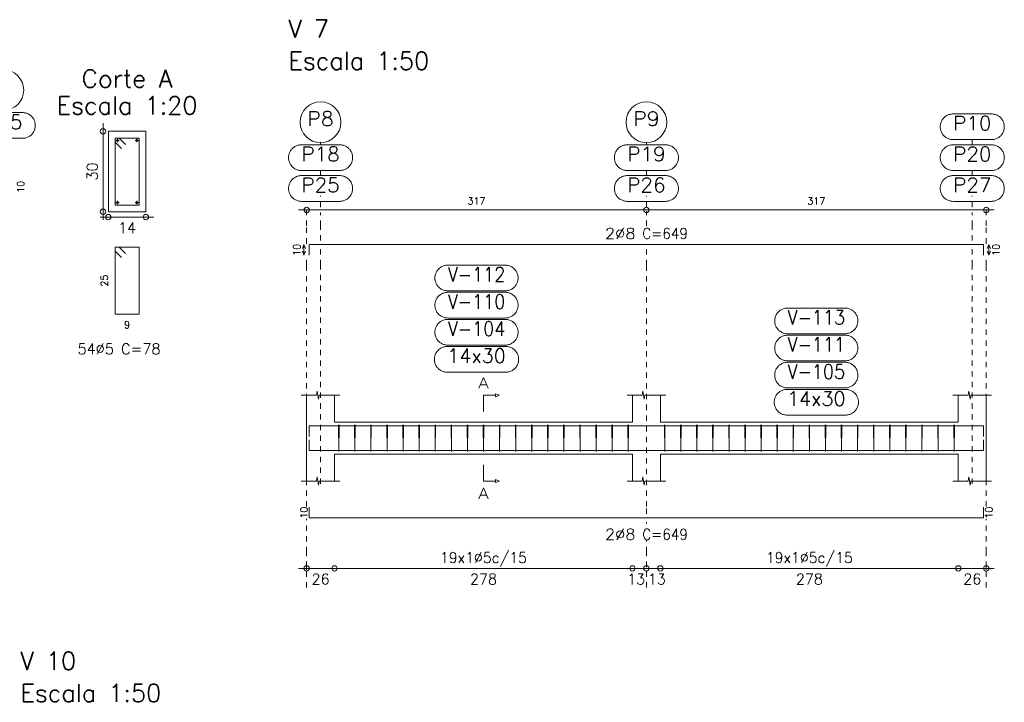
# Model space of a CAD drawing. Header units: millimetres. Extents: x -80 to 444, y 0 to 170.
# Tile 40 of 133: x 111 to 130, y 17 to 30. Entities that reach past the tile are written whole.
import ezdxf
from ezdxf.enums import TextEntityAlignment as Align

# ---------------------------------------------------------------- set-up
doc = ezdxf.new("R2010")
doc.units = ezdxf.units.MM
doc.linetypes.add('CYPE_PUNTO', pattern=[0.075, 0, -0.075])
for name, color, linetype, lineweight in [('ARM_COMPRIMENTOS', 3, 'Continuous', 0), ('ARM_DENTRO_VIGA', 4, 'Continuous', 15), ('ARM_ESTRIBOS', 3, 'Continuous', 0), ('ARM_TEXTOS', 3, 'Continuous', 0), ('COT_COTAS', 3, 'Continuous', 0), ('COT_EST', 3, 'Continuous', 0), ('COT_LIN_APOIOS', 2, 'CYPE_PUNTO', 0), ('COT_LIN_AUX_COTA', 2, 'CYPE_PUNTO', 0), ('MARCAS_PLANTA', 3, 'Continuous', 0), ('REF_NOME', 3, 'Continuous', 0), ('REF_REFERENCIA', 3, 'Continuous', 0), ('SEC_CONTORNOS', 2, 'Continuous', 9), ('SEC_DIM_VIGA', 3, 'Continuous', 0), ('TEXTO_REF_NOME', 3, 'Continuous', 0), ('TEXTO_REF_REFERENCIA', 3, 'Continuous', 0), ('TXT_COMP', 3, 'Continuous', 0), ('TXT_EST', 3, 'Continuous', 0)]:
    doc.layers.add(name, color=color, linetype=linetype, lineweight=lineweight)
doc.styles.add('CYPETXT', font='romans', dxfattribs={"height": 0.2})

msp = doc.modelspace()

# ---------------------------------------------------------------- linework, layer by layer
at = {"layer": 'ARM_COMPRIMENTOS'}
for p, q in [((116.788, 25.3383), (116.758, 25.2633)), ((116.788, 25.1383), (116.758, 25.2133)), ((116.788, 25.3383), (116.818, 25.2633)), ((116.788, 25.1383), (116.788, 25.3383)), ((116.788, 25.1383), (116.818, 25.2133)), ((129.568, 25.3383), (129.538, 25.2633)), ((129.568, 25.1383), (129.538, 25.2133)), ((129.568, 25.3383), (129.598, 25.2633)), ((129.568, 25.3383), (129.568, 25.1383)), ((129.568, 25.1383), (129.598, 25.2133))]:
    msp.add_line(p, q, dxfattribs=at)
at = {"layer": 'ARM_DENTRO_VIGA'}
for p, q in [((113.2785, 27.28), (113.3385, 27.28)), ((113.3085, 27.31), (113.3085, 27.25)), ((113.6385, 27.28), (113.6985, 27.28)), ((113.6685, 27.31), (113.6685, 27.25)), ((113.2785, 26.12), (113.3385, 26.12)), ((113.3085, 26.15), (113.3085, 26.09)), ((113.6385, 26.12), (113.6985, 26.12)), ((113.6685, 26.15), (113.6685, 26.09))]:
    msp.add_line(p, q, dxfattribs=at)
for points in [[(116.888, 25.1383), (116.888, 25.3383), (129.468, 25.3383), (129.468, 25.1383)], [(116.888, 21.756), (116.888, 21.956), (129.468, 21.956), (129.468, 21.756)], [(116.888, 21.692), (116.888, 21.492), (129.468, 21.492), (129.468, 21.692)], [(116.888, 20.434), (116.888, 20.234), (129.468, 20.234), (129.468, 20.434)]]:
    msp.add_lwpolyline(points, dxfattribs=at)
for centre in [(113.3085, 27.28), (113.6685, 27.28), (113.3085, 26.12), (113.6685, 26.12)]:
    msp.add_circle(centre, 0.02, dxfattribs=at)
at = {"layer": 'ARM_ESTRIBOS'}
for points in [[(113.461, 27.2025), (113.3385, 27.325), (113.2635, 27.325), (113.2635, 26.075), (113.7135, 26.075), (113.7135, 27.325), (113.2635, 27.325), (113.2635, 27.25), (113.386, 27.1275)], [(113.461, 25.1675), (113.3385, 25.29), (113.2635, 25.29), (113.2635, 24.04), (113.7135, 24.04), (113.7135, 25.29), (113.2635, 25.29), (113.2635, 25.215), (113.386, 25.0925)], [(117.444, 21.925), (117.444, 21.974), (117.439, 21.474), (117.434, 21.974), (117.434, 21.944), (117.434, 21.895)], [(117.744, 21.925), (117.744, 21.974), (117.739, 21.474), (117.734, 21.974), (117.734, 21.944), (117.734, 21.895)], [(118.044, 21.925), (118.044, 21.974), (118.039, 21.474), (118.034, 21.974), (118.034, 21.944), (118.034, 21.895)], [(118.344, 21.925), (118.344, 21.974), (118.339, 21.474), (118.334, 21.974), (118.334, 21.944), (118.334, 21.895)], [(118.644, 21.925), (118.644, 21.974), (118.639, 21.474), (118.634, 21.974), (118.634, 21.944), (118.634, 21.895)], [(118.944, 21.925), (118.944, 21.974), (118.939, 21.474), (118.934, 21.974), (118.934, 21.944), (118.934, 21.895)], [(119.244, 21.925), (119.244, 21.974), (119.239, 21.474), (119.234, 21.974), (119.234, 21.944), (119.234, 21.895)], [(119.544, 21.925), (119.544, 21.974), (119.539, 21.474), (119.534, 21.974), (119.534, 21.944), (119.534, 21.895)], [(119.844, 21.925), (119.844, 21.974), (119.839, 21.474), (119.834, 21.974), (119.834, 21.944), (119.834, 21.895)], [(120.144, 21.925), (120.144, 21.974), (120.139, 21.474), (120.134, 21.974), (120.134, 21.944), (120.134, 21.895)], [(120.444, 21.925), (120.444, 21.974), (120.439, 21.474), (120.434, 21.974), (120.434, 21.944), (120.434, 21.895)], [(120.744, 21.925), (120.744, 21.974), (120.739, 21.474), (120.734, 21.974), (120.734, 21.944), (120.734, 21.895)], [(121.044, 21.925), (121.044, 21.974), (121.039, 21.474), (121.034, 21.974), (121.034, 21.944), (121.034, 21.895)], [(121.344, 21.925), (121.344, 21.974), (121.339, 21.474), (121.334, 21.974), (121.334, 21.944), (121.334, 21.895)], [(121.644, 21.925), (121.644, 21.974), (121.639, 21.474), (121.634, 21.974), (121.634, 21.944), (121.634, 21.895)], [(121.944, 21.925), (121.944, 21.974), (121.939, 21.474), (121.934, 21.974), (121.934, 21.944), (121.934, 21.895)], [(122.244, 21.925), (122.244, 21.974), (122.239, 21.474), (122.234, 21.974), (122.234, 21.944), (122.234, 21.895)], [(122.544, 21.925), (122.544, 21.974), (122.539, 21.474), (122.534, 21.974), (122.534, 21.944), (122.534, 21.895)], [(122.844, 21.925), (122.844, 21.974), (122.839, 21.474), (122.834, 21.974), (122.834, 21.944), (122.834, 21.895)], [(123.524, 21.925), (123.524, 21.974), (123.519, 21.474), (123.514, 21.974), (123.514, 21.944), (123.514, 21.895)], [(123.824, 21.925), (123.824, 21.974), (123.819, 21.474), (123.814, 21.974), (123.814, 21.944), (123.814, 21.895)], [(124.124, 21.925), (124.124, 21.974), (124.119, 21.474), (124.114, 21.974), (124.114, 21.944), (124.114, 21.895)], [(124.424, 21.925), (124.424, 21.974), (124.419, 21.474), (124.414, 21.974), (124.414, 21.944), (124.414, 21.895)], [(124.724, 21.925), (124.724, 21.974), (124.719, 21.474), (124.714, 21.974), (124.714, 21.944), (124.714, 21.895)], [(125.024, 21.925), (125.024, 21.974), (125.019, 21.474), (125.014, 21.974), (125.014, 21.944), (125.014, 21.895)], [(125.324, 21.925), (125.324, 21.974), (125.319, 21.474), (125.314, 21.974), (125.314, 21.944), (125.314, 21.895)], [(125.624, 21.925), (125.624, 21.974), (125.619, 21.474), (125.614, 21.974), (125.614, 21.944), (125.614, 21.895)], [(125.924, 21.925), (125.924, 21.974), (125.919, 21.474), (125.914, 21.974), (125.914, 21.944), (125.914, 21.895)], [(126.224, 21.925), (126.224, 21.974), (126.219, 21.474), (126.214, 21.974), (126.214, 21.944), (126.214, 21.895)], [(126.524, 21.925), (126.524, 21.974), (126.519, 21.474), (126.514, 21.974), (126.514, 21.944), (126.514, 21.895)], [(126.824, 21.925), (126.824, 21.974), (126.819, 21.474), (126.814, 21.974), (126.814, 21.944), (126.814, 21.895)], [(127.124, 21.925), (127.124, 21.974), (127.119, 21.474), (127.114, 21.974), (127.114, 21.944), (127.114, 21.895)], [(127.424, 21.925), (127.424, 21.974), (127.419, 21.474), (127.414, 21.974), (127.414, 21.944), (127.414, 21.895)], [(127.724, 21.925), (127.724, 21.974), (127.719, 21.474), (127.714, 21.974), (127.714, 21.944), (127.714, 21.895)], [(128.024, 21.925), (128.024, 21.974), (128.019, 21.474), (128.014, 21.974), (128.014, 21.944), (128.014, 21.895)], [(128.324, 21.925), (128.324, 21.974), (128.319, 21.474), (128.314, 21.974), (128.314, 21.944), (128.314, 21.895)], [(128.624, 21.925), (128.624, 21.974), (128.619, 21.474), (128.614, 21.974), (128.614, 21.944), (128.614, 21.895)], [(128.924, 21.925), (128.924, 21.974), (128.919, 21.474), (128.914, 21.974), (128.914, 21.944), (128.914, 21.895)]]:
    msp.add_lwpolyline(points, dxfattribs=at)
at = {"layer": 'COT_COTAS'}
msp.add_lwpolyline([(116.688, 25.9833), (123.178, 25.9833), (129.668, 25.9833)], dxfattribs=at)
for centre in [(116.838, 25.9833), (123.178, 25.9833), (129.518, 25.9833)]:
    msp.add_circle(centre, 0.05, dxfattribs=at)
at = {"layer": 'COT_EST'}
msp.add_lwpolyline([(116.688, 19.294), (117.358, 19.294), (122.918, 19.294), (123.178, 19.294), (123.438, 19.294), (128.998, 19.294), (129.668, 19.294)], dxfattribs=at)
for centre in [(116.838, 19.294), (117.358, 19.294), (122.918, 19.294), (123.178, 19.294), (123.438, 19.294), (128.998, 19.294), (129.518, 19.294)]:
    msp.add_circle(centre, 0.05, dxfattribs=at)
at = {"layer": 'COT_LIN_APOIOS'}
for p, q in [((123.178, 25.6833), (123.178, 25.9583)), ((123.178, 20.129), (123.178, 20.159)), ((123.178, 18.934), (123.178, 19.269))]:
    msp.add_line(p, q, dxfattribs=at)
for points in [[(116.838, 25.3533), (116.838, 25.6833), (116.838, 25.9583), (116.838, 25.9833)], [(129.518, 25.3533), (129.518, 25.6833), (129.518, 25.9583), (129.518, 25.9833)], [(123.178, 20.309), (123.178, 20.449), (123.178, 24.952), (123.178, 25.2633)], [(116.838, 20.449), (116.838, 24.952), (116.838, 25.1233)], [(129.518, 20.449), (129.518, 24.952), (129.518, 25.1233)], [(116.838, 18.934), (116.838, 19.269), (116.838, 19.319), (116.838, 19.594), (116.838, 20.219)], [(129.518, 18.934), (129.518, 19.269), (129.518, 19.319), (129.518, 19.594), (129.518, 20.219)], [(123.178, 19.319), (123.178, 19.594), (123.178, 19.829)]]:
    msp.add_lwpolyline(points, dxfattribs=at)
at = {"layer": 'COT_LIN_AUX_COTA'}
for p, q in [((117.098, 27.1993), (117.098, 27.2391)), ((123.178, 27.1993), (123.178, 27.2391)), ((129.258, 27.1993), (129.258, 27.2953)), ((117.098, 26.6233), (117.098, 26.7193)), ((123.178, 26.6233), (123.178, 26.7193)), ((129.258, 26.6233), (129.258, 26.7193)), ((117.098, 26.0333), (117.098, 26.2433)), ((123.178, 26.0333), (123.178, 26.2433)), ((129.258, 26.0333), (129.258, 26.2433))]:
    msp.add_line(p, q, dxfattribs=at)
for points in [[(117.098, 25.4133), (117.098, 25.6833), (117.098, 25.9333)], [(129.258, 25.4133), (129.258, 25.6833), (129.258, 25.9333)], [(117.098, 20.874), (117.098, 24.952), (117.098, 25.2633)], [(129.258, 20.874), (129.258, 24.952), (129.258, 25.2633)]]:
    msp.add_lwpolyline(points, dxfattribs=at)
at = {"layer": 'MARCAS_PLANTA'}
for points in [[(120.138, 22.224), (120.138, 22.524), (120.363, 22.524), (120.363, 22.554), (120.438, 22.524), (120.363, 22.494), (120.363, 22.524)], [(120.138, 21.224), (120.138, 20.924), (120.363, 20.924), (120.363, 20.954), (120.438, 20.924), (120.363, 20.894), (120.363, 20.924)]]:
    msp.add_lwpolyline(points, dxfattribs=at)
at = {"layer": 'REF_NOME'}
for points in [[(120.544, 24.952), (120.56, 24.9515), (120.576, 24.9499), (120.5918, 24.9472), (120.6074, 24.9435), (120.6227, 24.9387), (120.6377, 24.933), (120.6522, 24.9262), (120.6663, 24.9185), (120.6798, 24.9099), (120.6927, 24.9004), (120.705, 24.89), (120.7165, 24.8789), (120.7273, 24.867), (120.7372, 24.8544), (120.7463, 24.8412), (120.7545, 24.8274), (120.7617, 24.8131), (120.768, 24.7983), (120.7732, 24.7831), (120.7775, 24.7677), (120.7807, 24.7519), (120.7828, 24.7361), (120.7839, 24.72), (120.7839, 24.704), (120.7828, 24.688), (120.7807, 24.6721), (120.7775, 24.6564), (120.7732, 24.6409), (120.768, 24.6258), (120.7617, 24.611), (120.7545, 24.5967), (120.7463, 24.5829), (120.7372, 24.5697), (120.7273, 24.5571), (120.7165, 24.5452), (120.705, 24.534), (120.6927, 24.5237), (120.6798, 24.5142), (120.6663, 24.5055), (120.6522, 24.4978), (120.6377, 24.4911), (120.6227, 24.4853), (120.6074, 24.4806), (120.5918, 24.4768), (120.576, 24.4742), (120.56, 24.4726), (120.544, 24.472), (119.472, 24.472), (119.456, 24.4726), (119.44, 24.4742), (119.4242, 24.4768), (119.4086, 24.4806), (119.3933, 24.4853), (119.3783, 24.4911), (119.3638, 24.4978), (119.3497, 24.5055), (119.3362, 24.5142), (119.3233, 24.5237), (119.311, 24.534), (119.2995, 24.5452), (119.2887, 24.5571), (119.2788, 24.5697), (119.2697, 24.5829), (119.2615, 24.5967), (119.2543, 24.611), (119.248, 24.6258), (119.2428, 24.6409), (119.2385, 24.6564), (119.2353, 24.6721), (119.2332, 24.688), (119.2321, 24.704), (119.2321, 24.72), (119.2332, 24.7361), (119.2353, 24.7519), (119.2385, 24.7677), (119.2428, 24.7831), (119.248, 24.7983), (119.2543, 24.8131), (119.2615, 24.8274), (119.2697, 24.8412), (119.2788, 24.8544), (119.2887, 24.867), (119.2995, 24.8789), (119.311, 24.89), (119.3233, 24.9004), (119.3362, 24.9099), (119.3497, 24.9185), (119.3638, 24.9262), (119.3783, 24.933), (119.3933, 24.9387), (119.4086, 24.9435), (119.4242, 24.9472), (119.44, 24.9499), (119.456, 24.9515), (119.472, 24.952), (120.544, 24.952)], [(120.544, 24.446), (120.56, 24.4455), (120.576, 24.4439), (120.5918, 24.4412), (120.6074, 24.4375), (120.6227, 24.4327), (120.6377, 24.427), (120.6522, 24.4202), (120.6663, 24.4125), (120.6798, 24.4039), (120.6927, 24.3944), (120.705, 24.384), (120.7165, 24.3729), (120.7273, 24.361), (120.7372, 24.3484), (120.7463, 24.3352), (120.7545, 24.3214), (120.7617, 24.3071), (120.768, 24.2923), (120.7732, 24.2771), (120.7775, 24.2617), (120.7807, 24.2459), (120.7828, 24.2301), (120.7839, 24.214), (120.7839, 24.198), (120.7828, 24.182), (120.7807, 24.1661), (120.7775, 24.1504), (120.7732, 24.1349), (120.768, 24.1198), (120.7617, 24.105), (120.7545, 24.0907), (120.7463, 24.0769), (120.7372, 24.0637), (120.7273, 24.0511), (120.7165, 24.0392), (120.705, 24.028), (120.6927, 24.0177), (120.6798, 24.0082), (120.6663, 23.9995), (120.6522, 23.9918), (120.6377, 23.9851), (120.6227, 23.9793), (120.6074, 23.9746), (120.5918, 23.9708), (120.576, 23.9682), (120.56, 23.9666), (120.544, 23.966), (119.472, 23.966), (119.456, 23.9666), (119.44, 23.9682), (119.4242, 23.9708), (119.4086, 23.9746), (119.3933, 23.9793), (119.3783, 23.9851), (119.3638, 23.9918), (119.3497, 23.9995), (119.3362, 24.0082), (119.3233, 24.0177), (119.311, 24.028), (119.2995, 24.0392), (119.2887, 24.0511), (119.2788, 24.0637), (119.2697, 24.0769), (119.2615, 24.0907), (119.2543, 24.105), (119.248, 24.1198), (119.2428, 24.1349), (119.2385, 24.1504), (119.2353, 24.1661), (119.2332, 24.182), (119.2321, 24.198), (119.2321, 24.214), (119.2332, 24.2301), (119.2353, 24.2459), (119.2385, 24.2617), (119.2428, 24.2771), (119.248, 24.2923), (119.2543, 24.3071), (119.2615, 24.3214), (119.2697, 24.3352), (119.2788, 24.3484), (119.2887, 24.361), (119.2995, 24.3729), (119.311, 24.384), (119.3233, 24.3944), (119.3362, 24.4039), (119.3497, 24.4125), (119.3638, 24.4202), (119.3783, 24.427), (119.3933, 24.4327), (119.4086, 24.4375), (119.4242, 24.4412), (119.44, 24.4439), (119.456, 24.4455), (119.472, 24.446), (120.544, 24.446)], [(126.884, 24.152), (126.9, 24.1515), (126.916, 24.1499), (126.9318, 24.1472), (126.9474, 24.1435), (126.9627, 24.1387), (126.9777, 24.133), (126.9922, 24.1262), (127.0063, 24.1185), (127.0198, 24.1099), (127.0327, 24.1004), (127.045, 24.09), (127.0565, 24.0789), (127.0673, 24.067), (127.0772, 24.0544), (127.0863, 24.0412), (127.0945, 24.0274), (127.1017, 24.0131), (127.108, 23.9983), (127.1132, 23.9831), (127.1175, 23.9677), (127.1207, 23.9519), (127.1228, 23.9361), (127.1239, 23.92), (127.1239, 23.904), (127.1228, 23.888), (127.1207, 23.8721), (127.1175, 23.8564), (127.1132, 23.8409), (127.108, 23.8258), (127.1017, 23.811), (127.0945, 23.7967), (127.0863, 23.7829), (127.0772, 23.7697), (127.0673, 23.7571), (127.0565, 23.7452), (127.045, 23.734), (127.0327, 23.7237), (127.0198, 23.7142), (127.0063, 23.7055), (126.9922, 23.6978), (126.9777, 23.6911), (126.9627, 23.6853), (126.9474, 23.6806), (126.9318, 23.6768), (126.916, 23.6742), (126.9, 23.6726), (126.884, 23.672), (125.812, 23.672), (125.796, 23.6726), (125.78, 23.6742), (125.7642, 23.6768), (125.7486, 23.6806), (125.7333, 23.6853), (125.7183, 23.6911), (125.7038, 23.6978), (125.6897, 23.7055), (125.6762, 23.7142), (125.6633, 23.7237), (125.651, 23.734), (125.6395, 23.7452), (125.6287, 23.7571), (125.6188, 23.7697), (125.6097, 23.7829), (125.6015, 23.7967), (125.5943, 23.811), (125.588, 23.8258), (125.5828, 23.8409), (125.5785, 23.8564), (125.5753, 23.8721), (125.5732, 23.888), (125.5721, 23.904), (125.5721, 23.92), (125.5732, 23.9361), (125.5753, 23.9519), (125.5785, 23.9677), (125.5828, 23.9831), (125.588, 23.9983), (125.5943, 24.0131), (125.6015, 24.0274), (125.6097, 24.0412), (125.6188, 24.0544), (125.6287, 24.067), (125.6395, 24.0789), (125.651, 24.09), (125.6633, 24.1004), (125.6762, 24.1099), (125.6897, 24.1185), (125.7038, 24.1262), (125.7183, 24.133), (125.7333, 24.1387), (125.7486, 24.1435), (125.7642, 24.1472), (125.78, 24.1499), (125.796, 24.1515), (125.812, 24.152), (126.884, 24.152)], [(120.544, 23.94), (120.56, 23.9395), (120.576, 23.9379), (120.5918, 23.9352), (120.6074, 23.9315), (120.6227, 23.9267), (120.6377, 23.921), (120.6522, 23.9142), (120.6663, 23.9065), (120.6798, 23.8979), (120.6927, 23.8884), (120.705, 23.878), (120.7165, 23.8669), (120.7273, 23.855), (120.7372, 23.8424), (120.7463, 23.8292), (120.7545, 23.8154), (120.7617, 23.8011), (120.768, 23.7863), (120.7732, 23.7711), (120.7775, 23.7557), (120.7807, 23.7399), (120.7828, 23.7241), (120.7839, 23.708), (120.7839, 23.692), (120.7828, 23.676), (120.7807, 23.6601), (120.7775, 23.6444), (120.7732, 23.6289), (120.768, 23.6138), (120.7617, 23.599), (120.7545, 23.5847), (120.7463, 23.5709), (120.7372, 23.5577), (120.7273, 23.5451), (120.7165, 23.5332), (120.705, 23.522), (120.6927, 23.5117), (120.6798, 23.5022), (120.6663, 23.4935), (120.6522, 23.4858), (120.6377, 23.4791), (120.6227, 23.4733), (120.6074, 23.4686), (120.5918, 23.4648), (120.576, 23.4622), (120.56, 23.4606), (120.544, 23.46), (119.472, 23.46), (119.456, 23.4606), (119.44, 23.4622), (119.4242, 23.4648), (119.4086, 23.4686), (119.3933, 23.4733), (119.3783, 23.4791), (119.3638, 23.4858), (119.3497, 23.4935), (119.3362, 23.5022), (119.3233, 23.5117), (119.311, 23.522), (119.2995, 23.5332), (119.2887, 23.5451), (119.2788, 23.5577), (119.2697, 23.5709), (119.2615, 23.5847), (119.2543, 23.599), (119.248, 23.6138), (119.2428, 23.6289), (119.2385, 23.6444), (119.2353, 23.6601), (119.2332, 23.676), (119.2321, 23.692), (119.2321, 23.708), (119.2332, 23.7241), (119.2353, 23.7399), (119.2385, 23.7557), (119.2428, 23.7711), (119.248, 23.7863), (119.2543, 23.8011), (119.2615, 23.8154), (119.2697, 23.8292), (119.2788, 23.8424), (119.2887, 23.855), (119.2995, 23.8669), (119.311, 23.878), (119.3233, 23.8884), (119.3362, 23.8979), (119.3497, 23.9065), (119.3638, 23.9142), (119.3783, 23.921), (119.3933, 23.9267), (119.4086, 23.9315), (119.4242, 23.9352), (119.44, 23.9379), (119.456, 23.9395), (119.472, 23.94), (120.544, 23.94)], [(126.884, 23.646), (126.9, 23.6455), (126.916, 23.6439), (126.9318, 23.6412), (126.9474, 23.6375), (126.9627, 23.6327), (126.9777, 23.627), (126.9922, 23.6202), (127.0063, 23.6125), (127.0198, 23.6039), (127.0327, 23.5944), (127.045, 23.584), (127.0565, 23.5729), (127.0673, 23.561), (127.0772, 23.5484), (127.0863, 23.5352), (127.0945, 23.5214), (127.1017, 23.5071), (127.108, 23.4923), (127.1132, 23.4771), (127.1175, 23.4617), (127.1207, 23.4459), (127.1228, 23.4301), (127.1239, 23.414), (127.1239, 23.398), (127.1228, 23.382), (127.1207, 23.3661), (127.1175, 23.3504), (127.1132, 23.3349), (127.108, 23.3198), (127.1017, 23.305), (127.0945, 23.2907), (127.0863, 23.2769), (127.0772, 23.2637), (127.0673, 23.2511), (127.0565, 23.2392), (127.045, 23.228), (127.0327, 23.2177), (127.0198, 23.2082), (127.0063, 23.1995), (126.9922, 23.1918), (126.9777, 23.1851), (126.9627, 23.1793), (126.9474, 23.1746), (126.9318, 23.1708), (126.916, 23.1682), (126.9, 23.1666), (126.884, 23.166), (125.812, 23.166), (125.796, 23.1666), (125.78, 23.1682), (125.7642, 23.1708), (125.7486, 23.1746), (125.7333, 23.1793), (125.7183, 23.1851), (125.7038, 23.1918), (125.6897, 23.1995), (125.6762, 23.2082), (125.6633, 23.2177), (125.651, 23.228), (125.6395, 23.2392), (125.6287, 23.2511), (125.6188, 23.2637), (125.6097, 23.2769), (125.6015, 23.2907), (125.5943, 23.305), (125.588, 23.3198), (125.5828, 23.3349), (125.5785, 23.3504), (125.5753, 23.3661), (125.5732, 23.382), (125.5721, 23.398), (125.5721, 23.414), (125.5732, 23.4301), (125.5753, 23.4459), (125.5785, 23.4617), (125.5828, 23.4771), (125.588, 23.4923), (125.5943, 23.5071), (125.6015, 23.5214), (125.6097, 23.5352), (125.6188, 23.5484), (125.6287, 23.561), (125.6395, 23.5729), (125.651, 23.584), (125.6633, 23.5944), (125.6762, 23.6039), (125.6897, 23.6125), (125.7038, 23.6202), (125.7183, 23.627), (125.7333, 23.6327), (125.7486, 23.6375), (125.7642, 23.6412), (125.78, 23.6439), (125.796, 23.6455), (125.812, 23.646), (126.884, 23.646)], [(120.554, 23.434), (120.57, 23.4335), (120.586, 23.4319), (120.6018, 23.4292), (120.6174, 23.4255), (120.6327, 23.4207), (120.6477, 23.415), (120.6622, 23.4082), (120.6763, 23.4005), (120.6898, 23.3919), (120.7027, 23.3824), (120.715, 23.372), (120.7265, 23.3609), (120.7373, 23.349), (120.7472, 23.3364), (120.7563, 23.3232), (120.7645, 23.3094), (120.7717, 23.2951), (120.778, 23.2803), (120.7832, 23.2651), (120.7875, 23.2497), (120.7907, 23.2339), (120.7928, 23.2181), (120.7939, 23.202), (120.7939, 23.186), (120.7928, 23.17), (120.7907, 23.1541), (120.7875, 23.1384), (120.7832, 23.1229), (120.778, 23.1078), (120.7717, 23.093), (120.7645, 23.0787), (120.7563, 23.0649), (120.7472, 23.0517), (120.7373, 23.0391), (120.7265, 23.0272), (120.715, 23.016), (120.7027, 23.0057), (120.6898, 22.9962), (120.6763, 22.9875), (120.6622, 22.9798), (120.6477, 22.9731), (120.6327, 22.9673), (120.6174, 22.9626), (120.6018, 22.9588), (120.586, 22.9562), (120.57, 22.9546), (120.554, 22.954), (119.462, 22.954), (119.446, 22.9546), (119.43, 22.9562), (119.4142, 22.9588), (119.3986, 22.9626), (119.3833, 22.9673), (119.3683, 22.9731), (119.3538, 22.9798), (119.3397, 22.9875), (119.3262, 22.9962), (119.3133, 23.0057), (119.301, 23.016), (119.2895, 23.0272), (119.2787, 23.0391), (119.2688, 23.0517), (119.2597, 23.0649), (119.2515, 23.0787), (119.2443, 23.093), (119.238, 23.1078), (119.2328, 23.1229), (119.2285, 23.1384), (119.2253, 23.1541), (119.2232, 23.17), (119.2221, 23.186), (119.2221, 23.202), (119.2232, 23.2181), (119.2253, 23.2339), (119.2285, 23.2497), (119.2328, 23.2651), (119.238, 23.2803), (119.2443, 23.2951), (119.2515, 23.3094), (119.2597, 23.3232), (119.2688, 23.3364), (119.2787, 23.349), (119.2895, 23.3609), (119.301, 23.372), (119.3133, 23.3824), (119.3262, 23.3919), (119.3397, 23.4005), (119.3538, 23.4082), (119.3683, 23.415), (119.3833, 23.4207), (119.3986, 23.4255), (119.4142, 23.4292), (119.43, 23.4319), (119.446, 23.4335), (119.462, 23.434), (120.554, 23.434)], [(126.884, 23.14), (126.9, 23.1395), (126.916, 23.1379), (126.9318, 23.1352), (126.9474, 23.1315), (126.9627, 23.1267), (126.9777, 23.121), (126.9922, 23.1142), (127.0063, 23.1065), (127.0198, 23.0979), (127.0327, 23.0884), (127.045, 23.078), (127.0565, 23.0669), (127.0673, 23.055), (127.0772, 23.0424), (127.0863, 23.0292), (127.0945, 23.0154), (127.1017, 23.0011), (127.108, 22.9863), (127.1132, 22.9711), (127.1175, 22.9557), (127.1207, 22.9399), (127.1228, 22.9241), (127.1239, 22.908), (127.1239, 22.892), (127.1228, 22.876), (127.1207, 22.8601), (127.1175, 22.8444), (127.1132, 22.8289), (127.108, 22.8138), (127.1017, 22.799), (127.0945, 22.7847), (127.0863, 22.7709), (127.0772, 22.7577), (127.0673, 22.7451), (127.0565, 22.7332), (127.045, 22.722), (127.0327, 22.7117), (127.0198, 22.7022), (127.0063, 22.6935), (126.9922, 22.6858), (126.9777, 22.6791), (126.9627, 22.6733), (126.9474, 22.6686), (126.9318, 22.6648), (126.916, 22.6622), (126.9, 22.6606), (126.884, 22.66), (125.812, 22.66), (125.796, 22.6606), (125.78, 22.6622), (125.7642, 22.6648), (125.7486, 22.6686), (125.7333, 22.6733), (125.7183, 22.6791), (125.7038, 22.6858), (125.6897, 22.6935), (125.6762, 22.7022), (125.6633, 22.7117), (125.651, 22.722), (125.6395, 22.7332), (125.6287, 22.7451), (125.6188, 22.7577), (125.6097, 22.7709), (125.6015, 22.7847), (125.5943, 22.799), (125.588, 22.8138), (125.5828, 22.8289), (125.5785, 22.8444), (125.5753, 22.8601), (125.5732, 22.876), (125.5721, 22.892), (125.5721, 22.908), (125.5732, 22.9241), (125.5753, 22.9399), (125.5785, 22.9557), (125.5828, 22.9711), (125.588, 22.9863), (125.5943, 23.0011), (125.6015, 23.0154), (125.6097, 23.0292), (125.6188, 23.0424), (125.6287, 23.055), (125.6395, 23.0669), (125.651, 23.078), (125.6633, 23.0884), (125.6762, 23.0979), (125.6897, 23.1065), (125.7038, 23.1142), (125.7183, 23.121), (125.7333, 23.1267), (125.7486, 23.1315), (125.7642, 23.1352), (125.78, 23.1379), (125.796, 23.1395), (125.812, 23.14), (126.884, 23.14)], [(126.894, 22.634), (126.91, 22.6335), (126.926, 22.6319), (126.9418, 22.6292), (126.9574, 22.6255), (126.9727, 22.6207), (126.9877, 22.615), (127.0022, 22.6082), (127.0163, 22.6005), (127.0298, 22.5919), (127.0427, 22.5824), (127.055, 22.572), (127.0665, 22.5609), (127.0773, 22.549), (127.0872, 22.5364), (127.0963, 22.5232), (127.1045, 22.5094), (127.1117, 22.4951), (127.118, 22.4803), (127.1232, 22.4651), (127.1275, 22.4497), (127.1307, 22.4339), (127.1328, 22.4181), (127.1339, 22.402), (127.1339, 22.386), (127.1328, 22.37), (127.1307, 22.3541), (127.1275, 22.3384), (127.1232, 22.3229), (127.118, 22.3078), (127.1117, 22.293), (127.1045, 22.2787), (127.0963, 22.2649), (127.0872, 22.2517), (127.0773, 22.2391), (127.0665, 22.2272), (127.055, 22.216), (127.0427, 22.2057), (127.0298, 22.1962), (127.0163, 22.1875), (127.0022, 22.1798), (126.9877, 22.1731), (126.9727, 22.1673), (126.9574, 22.1626), (126.9418, 22.1588), (126.926, 22.1562), (126.91, 22.1546), (126.894, 22.154), (125.802, 22.154), (125.786, 22.1546), (125.77, 22.1562), (125.7542, 22.1588), (125.7386, 22.1626), (125.7233, 22.1673), (125.7083, 22.1731), (125.6938, 22.1798), (125.6797, 22.1875), (125.6662, 22.1962), (125.6533, 22.2057), (125.641, 22.216), (125.6295, 22.2272), (125.6187, 22.2391), (125.6088, 22.2517), (125.5997, 22.2649), (125.5915, 22.2787), (125.5843, 22.293), (125.578, 22.3078), (125.5728, 22.3229), (125.5685, 22.3384), (125.5653, 22.3541), (125.5632, 22.37), (125.5621, 22.386), (125.5621, 22.402), (125.5632, 22.4181), (125.5653, 22.4339), (125.5685, 22.4497), (125.5728, 22.4651), (125.578, 22.4803), (125.5843, 22.4951), (125.5915, 22.5094), (125.5997, 22.5232), (125.6088, 22.5364), (125.6187, 22.549), (125.6295, 22.5609), (125.641, 22.572), (125.6533, 22.5824), (125.6662, 22.5919), (125.6797, 22.6005), (125.6938, 22.6082), (125.7083, 22.615), (125.7233, 22.6207), (125.7386, 22.6255), (125.7542, 22.6292), (125.77, 22.6319), (125.786, 22.6335), (125.802, 22.634), (126.894, 22.634)]]:
    msp.add_lwpolyline(points, close=True, dxfattribs=at)
at = {"layer": 'REF_REFERENCIA'}
msp.add_lwpolyline([(110.82, 27.7993), (111.536, 27.7993), (111.536, 27.7993), (111.552, 27.7987), (111.568, 27.7971), (111.5838, 27.7945), (111.5994, 27.7908), (111.6147, 27.786), (111.6297, 27.7802), (111.6442, 27.7735), (111.6583, 27.7658), (111.6718, 27.7571), (111.6847, 27.7476), (111.697, 27.7373), (111.7085, 27.7261), (111.7193, 27.7142), (111.7292, 27.7016), (111.7383, 27.6884), (111.7465, 27.6746), (111.7537, 27.6603), (111.76, 27.6455), (111.7652, 27.6304), (111.7695, 27.6149), (111.7727, 27.5992), (111.7748, 27.5833), (111.7759, 27.5673), (111.7759, 27.5513), (111.7748, 27.5353), (111.7727, 27.5194), (111.7695, 27.5036), (111.7652, 27.4882), (111.76, 27.473), (111.7537, 27.4583), (111.7465, 27.4439), (111.7383, 27.4301), (111.7292, 27.4169), (111.7193, 27.4043), (111.7085, 27.3924), (111.697, 27.3813), (111.6847, 27.3709), (111.6718, 27.3614), (111.6583, 27.3528), (111.6442, 27.3451), (111.6297, 27.3383), (111.6147, 27.3326), (111.5994, 27.3278), (111.5838, 27.3241), (111.568, 27.3214), (111.552, 27.3198), (111.536, 27.3193), (110.82, 27.3193)], dxfattribs=at)
for points in [[(129.616, 27.7753), (129.632, 27.7747), (129.648, 27.7731), (129.6638, 27.7705), (129.6794, 27.7668), (129.6947, 27.762), (129.7097, 27.7562), (129.7242, 27.7495), (129.7383, 27.7418), (129.7518, 27.7331), (129.7647, 27.7236), (129.777, 27.7133), (129.7885, 27.7021), (129.7993, 27.6902), (129.8092, 27.6776), (129.8183, 27.6644), (129.8265, 27.6506), (129.8337, 27.6363), (129.84, 27.6215), (129.8452, 27.6064), (129.8495, 27.5909), (129.8527, 27.5752), (129.8548, 27.5593), (129.8559, 27.5433), (129.8559, 27.5273), (129.8548, 27.5113), (129.8527, 27.4954), (129.8495, 27.4796), (129.8452, 27.4642), (129.84, 27.449), (129.8337, 27.4343), (129.8265, 27.4199), (129.8183, 27.4061), (129.8092, 27.3929), (129.7993, 27.3803), (129.7885, 27.3684), (129.777, 27.3573), (129.7647, 27.3469), (129.7518, 27.3374), (129.7383, 27.3288), (129.7242, 27.3211), (129.7097, 27.3143), (129.6947, 27.3086), (129.6794, 27.3038), (129.6638, 27.3001), (129.648, 27.2974), (129.632, 27.2958), (129.616, 27.2953), (128.9, 27.2953), (128.884, 27.2958), (128.868, 27.2974), (128.8522, 27.3001), (128.8366, 27.3038), (128.8213, 27.3086), (128.8063, 27.3143), (128.7918, 27.3211), (128.7777, 27.3288), (128.7642, 27.3374), (128.7513, 27.3469), (128.739, 27.3573), (128.7275, 27.3684), (128.7167, 27.3803), (128.7068, 27.3929), (128.6977, 27.4061), (128.6895, 27.4199), (128.6823, 27.4343), (128.676, 27.449), (128.6708, 27.4642), (128.6665, 27.4796), (128.6633, 27.4954), (128.6612, 27.5113), (128.6601, 27.5273), (128.6601, 27.5433), (128.6612, 27.5593), (128.6633, 27.5752), (128.6665, 27.5909), (128.6708, 27.6064), (128.676, 27.6215), (128.6823, 27.6363), (128.6895, 27.6506), (128.6977, 27.6644), (128.7068, 27.6776), (128.7167, 27.6902), (128.7275, 27.7021), (128.739, 27.7133), (128.7513, 27.7236), (128.7642, 27.7331), (128.7777, 27.7418), (128.7918, 27.7495), (128.8063, 27.7562), (128.8213, 27.762), (128.8366, 27.7668), (128.8522, 27.7705), (128.868, 27.7731), (128.884, 27.7747), (128.9, 27.7753), (129.616, 27.7753)], [(117.456, 27.1993), (117.472, 27.1987), (117.488, 27.1971), (117.5038, 27.1945), (117.5194, 27.1908), (117.5347, 27.186), (117.5497, 27.1802), (117.5642, 27.1735), (117.5783, 27.1658), (117.5918, 27.1571), (117.6047, 27.1476), (117.617, 27.1373), (117.6285, 27.1261), (117.6393, 27.1142), (117.6492, 27.1016), (117.6583, 27.0884), (117.6665, 27.0746), (117.6737, 27.0603), (117.68, 27.0455), (117.6852, 27.0304), (117.6895, 27.0149), (117.6927, 26.9992), (117.6948, 26.9833), (117.6959, 26.9673), (117.6959, 26.9513), (117.6948, 26.9353), (117.6927, 26.9194), (117.6895, 26.9036), (117.6852, 26.8882), (117.68, 26.873), (117.6737, 26.8583), (117.6665, 26.8439), (117.6583, 26.8301), (117.6492, 26.8169), (117.6393, 26.8043), (117.6285, 26.7924), (117.617, 26.7813), (117.6047, 26.7709), (117.5918, 26.7614), (117.5783, 26.7528), (117.5642, 26.7451), (117.5497, 26.7383), (117.5347, 26.7326), (117.5194, 26.7278), (117.5038, 26.7241), (117.488, 26.7214), (117.472, 26.7198), (117.456, 26.7193), (116.74, 26.7193), (116.724, 26.7198), (116.708, 26.7214), (116.6922, 26.7241), (116.6766, 26.7278), (116.6613, 26.7326), (116.6463, 26.7383), (116.6318, 26.7451), (116.6177, 26.7528), (116.6042, 26.7614), (116.5913, 26.7709), (116.579, 26.7813), (116.5675, 26.7924), (116.5567, 26.8043), (116.5468, 26.8169), (116.5377, 26.8301), (116.5295, 26.8439), (116.5223, 26.8583), (116.516, 26.873), (116.5108, 26.8882), (116.5065, 26.9036), (116.5033, 26.9194), (116.5012, 26.9353), (116.5001, 26.9513), (116.5001, 26.9673), (116.5012, 26.9833), (116.5033, 26.9992), (116.5065, 27.0149), (116.5108, 27.0304), (116.516, 27.0455), (116.5223, 27.0603), (116.5295, 27.0746), (116.5377, 27.0884), (116.5468, 27.1016), (116.5567, 27.1142), (116.5675, 27.1261), (116.579, 27.1373), (116.5913, 27.1476), (116.6042, 27.1571), (116.6177, 27.1658), (116.6318, 27.1735), (116.6463, 27.1802), (116.6613, 27.186), (116.6766, 27.1908), (116.6922, 27.1945), (116.708, 27.1971), (116.724, 27.1987), (116.74, 27.1993), (117.456, 27.1993)], [(123.536, 27.1993), (123.552, 27.1987), (123.568, 27.1971), (123.5838, 27.1945), (123.5994, 27.1908), (123.6147, 27.186), (123.6297, 27.1802), (123.6442, 27.1735), (123.6583, 27.1658), (123.6718, 27.1571), (123.6847, 27.1476), (123.697, 27.1373), (123.7085, 27.1261), (123.7193, 27.1142), (123.7292, 27.1016), (123.7383, 27.0884), (123.7465, 27.0746), (123.7537, 27.0603), (123.76, 27.0455), (123.7652, 27.0304), (123.7695, 27.0149), (123.7727, 26.9992), (123.7748, 26.9833), (123.7759, 26.9673), (123.7759, 26.9513), (123.7748, 26.9353), (123.7727, 26.9194), (123.7695, 26.9036), (123.7652, 26.8882), (123.76, 26.873), (123.7537, 26.8583), (123.7465, 26.8439), (123.7383, 26.8301), (123.7292, 26.8169), (123.7193, 26.8043), (123.7085, 26.7924), (123.697, 26.7813), (123.6847, 26.7709), (123.6718, 26.7614), (123.6583, 26.7528), (123.6442, 26.7451), (123.6297, 26.7383), (123.6147, 26.7326), (123.5994, 26.7278), (123.5838, 26.7241), (123.568, 26.7214), (123.552, 26.7198), (123.536, 26.7193), (122.82, 26.7193), (122.804, 26.7198), (122.788, 26.7214), (122.7722, 26.7241), (122.7566, 26.7278), (122.7413, 26.7326), (122.7263, 26.7383), (122.7118, 26.7451), (122.6977, 26.7528), (122.6842, 26.7614), (122.6713, 26.7709), (122.659, 26.7813), (122.6475, 26.7924), (122.6367, 26.8043), (122.6268, 26.8169), (122.6177, 26.8301), (122.6095, 26.8439), (122.6023, 26.8583), (122.596, 26.873), (122.5908, 26.8882), (122.5865, 26.9036), (122.5833, 26.9194), (122.5812, 26.9353), (122.5801, 26.9513), (122.5801, 26.9673), (122.5812, 26.9833), (122.5833, 26.9992), (122.5865, 27.0149), (122.5908, 27.0304), (122.596, 27.0455), (122.6023, 27.0603), (122.6095, 27.0746), (122.6177, 27.0884), (122.6268, 27.1016), (122.6367, 27.1142), (122.6475, 27.1261), (122.659, 27.1373), (122.6713, 27.1476), (122.6842, 27.1571), (122.6977, 27.1658), (122.7118, 27.1735), (122.7263, 27.1802), (122.7413, 27.186), (122.7566, 27.1908), (122.7722, 27.1945), (122.788, 27.1971), (122.804, 27.1987), (122.82, 27.1993), (123.536, 27.1993)], [(129.616, 27.1993), (129.632, 27.1987), (129.648, 27.1971), (129.6638, 27.1945), (129.6794, 27.1908), (129.6947, 27.186), (129.7097, 27.1802), (129.7242, 27.1735), (129.7383, 27.1658), (129.7518, 27.1571), (129.7647, 27.1476), (129.777, 27.1373), (129.7885, 27.1261), (129.7993, 27.1142), (129.8092, 27.1016), (129.8183, 27.0884), (129.8265, 27.0746), (129.8337, 27.0603), (129.84, 27.0455), (129.8452, 27.0304), (129.8495, 27.0149), (129.8527, 26.9992), (129.8548, 26.9833), (129.8559, 26.9673), (129.8559, 26.9513), (129.8548, 26.9353), (129.8527, 26.9194), (129.8495, 26.9036), (129.8452, 26.8882), (129.84, 26.873), (129.8337, 26.8583), (129.8265, 26.8439), (129.8183, 26.8301), (129.8092, 26.8169), (129.7993, 26.8043), (129.7885, 26.7924), (129.777, 26.7813), (129.7647, 26.7709), (129.7518, 26.7614), (129.7383, 26.7528), (129.7242, 26.7451), (129.7097, 26.7383), (129.6947, 26.7326), (129.6794, 26.7278), (129.6638, 26.7241), (129.648, 26.7214), (129.632, 26.7198), (129.616, 26.7193), (128.9, 26.7193), (128.884, 26.7198), (128.868, 26.7214), (128.8522, 26.7241), (128.8366, 26.7278), (128.8213, 26.7326), (128.8063, 26.7383), (128.7918, 26.7451), (128.7777, 26.7528), (128.7642, 26.7614), (128.7513, 26.7709), (128.739, 26.7813), (128.7275, 26.7924), (128.7167, 26.8043), (128.7068, 26.8169), (128.6977, 26.8301), (128.6895, 26.8439), (128.6823, 26.8583), (128.676, 26.873), (128.6708, 26.8882), (128.6665, 26.9036), (128.6633, 26.9194), (128.6612, 26.9353), (128.6601, 26.9513), (128.6601, 26.9673), (128.6612, 26.9833), (128.6633, 26.9992), (128.6665, 27.0149), (128.6708, 27.0304), (128.676, 27.0455), (128.6823, 27.0603), (128.6895, 27.0746), (128.6977, 27.0884), (128.7068, 27.1016), (128.7167, 27.1142), (128.7275, 27.1261), (128.739, 27.1373), (128.7513, 27.1476), (128.7642, 27.1571), (128.7777, 27.1658), (128.7918, 27.1735), (128.8063, 27.1802), (128.8213, 27.186), (128.8366, 27.1908), (128.8522, 27.1945), (128.868, 27.1971), (128.884, 27.1987), (128.9, 27.1993), (129.616, 27.1993)], [(117.456, 26.6233), (117.472, 26.6227), (117.488, 26.6211), (117.5038, 26.6185), (117.5194, 26.6148), (117.5347, 26.61), (117.5497, 26.6042), (117.5642, 26.5975), (117.5783, 26.5898), (117.5918, 26.5811), (117.6047, 26.5716), (117.617, 26.5613), (117.6285, 26.5501), (117.6393, 26.5382), (117.6492, 26.5256), (117.6583, 26.5124), (117.6665, 26.4986), (117.6737, 26.4843), (117.68, 26.4695), (117.6852, 26.4544), (117.6895, 26.4389), (117.6927, 26.4232), (117.6948, 26.4073), (117.6959, 26.3913), (117.6959, 26.3753), (117.6948, 26.3593), (117.6927, 26.3434), (117.6895, 26.3276), (117.6852, 26.3122), (117.68, 26.297), (117.6737, 26.2823), (117.6665, 26.2679), (117.6583, 26.2541), (117.6492, 26.2409), (117.6393, 26.2283), (117.6285, 26.2164), (117.617, 26.2053), (117.6047, 26.1949), (117.5918, 26.1854), (117.5783, 26.1768), (117.5642, 26.1691), (117.5497, 26.1623), (117.5347, 26.1566), (117.5194, 26.1518), (117.5038, 26.1481), (117.488, 26.1454), (117.472, 26.1438), (117.456, 26.1433), (116.74, 26.1433), (116.724, 26.1438), (116.708, 26.1454), (116.6922, 26.1481), (116.6766, 26.1518), (116.6613, 26.1566), (116.6463, 26.1623), (116.6318, 26.1691), (116.6177, 26.1768), (116.6042, 26.1854), (116.5913, 26.1949), (116.579, 26.2053), (116.5675, 26.2164), (116.5567, 26.2283), (116.5468, 26.2409), (116.5377, 26.2541), (116.5295, 26.2679), (116.5223, 26.2823), (116.516, 26.297), (116.5108, 26.3122), (116.5065, 26.3276), (116.5033, 26.3434), (116.5012, 26.3593), (116.5001, 26.3753), (116.5001, 26.3913), (116.5012, 26.4073), (116.5033, 26.4232), (116.5065, 26.4389), (116.5108, 26.4544), (116.516, 26.4695), (116.5223, 26.4843), (116.5295, 26.4986), (116.5377, 26.5124), (116.5468, 26.5256), (116.5567, 26.5382), (116.5675, 26.5501), (116.579, 26.5613), (116.5913, 26.5716), (116.6042, 26.5811), (116.6177, 26.5898), (116.6318, 26.5975), (116.6463, 26.6042), (116.6613, 26.61), (116.6766, 26.6148), (116.6922, 26.6185), (116.708, 26.6211), (116.724, 26.6227), (116.74, 26.6233), (117.456, 26.6233)], [(123.536, 26.6233), (123.552, 26.6227), (123.568, 26.6211), (123.5838, 26.6185), (123.5994, 26.6148), (123.6147, 26.61), (123.6297, 26.6042), (123.6442, 26.5975), (123.6583, 26.5898), (123.6718, 26.5811), (123.6847, 26.5716), (123.697, 26.5613), (123.7085, 26.5501), (123.7193, 26.5382), (123.7292, 26.5256), (123.7383, 26.5124), (123.7465, 26.4986), (123.7537, 26.4843), (123.76, 26.4695), (123.7652, 26.4544), (123.7695, 26.4389), (123.7727, 26.4232), (123.7748, 26.4073), (123.7759, 26.3913), (123.7759, 26.3753), (123.7748, 26.3593), (123.7727, 26.3434), (123.7695, 26.3276), (123.7652, 26.3122), (123.76, 26.297), (123.7537, 26.2823), (123.7465, 26.2679), (123.7383, 26.2541), (123.7292, 26.2409), (123.7193, 26.2283), (123.7085, 26.2164), (123.697, 26.2053), (123.6847, 26.1949), (123.6718, 26.1854), (123.6583, 26.1768), (123.6442, 26.1691), (123.6297, 26.1623), (123.6147, 26.1566), (123.5994, 26.1518), (123.5838, 26.1481), (123.568, 26.1454), (123.552, 26.1438), (123.536, 26.1433), (122.82, 26.1433), (122.804, 26.1438), (122.788, 26.1454), (122.7722, 26.1481), (122.7566, 26.1518), (122.7413, 26.1566), (122.7263, 26.1623), (122.7118, 26.1691), (122.6977, 26.1768), (122.6842, 26.1854), (122.6713, 26.1949), (122.659, 26.2053), (122.6475, 26.2164), (122.6367, 26.2283), (122.6268, 26.2409), (122.6177, 26.2541), (122.6095, 26.2679), (122.6023, 26.2823), (122.596, 26.297), (122.5908, 26.3122), (122.5865, 26.3276), (122.5833, 26.3434), (122.5812, 26.3593), (122.5801, 26.3753), (122.5801, 26.3913), (122.5812, 26.4073), (122.5833, 26.4232), (122.5865, 26.4389), (122.5908, 26.4544), (122.596, 26.4695), (122.6023, 26.4843), (122.6095, 26.4986), (122.6177, 26.5124), (122.6268, 26.5256), (122.6367, 26.5382), (122.6475, 26.5501), (122.659, 26.5613), (122.6713, 26.5716), (122.6842, 26.5811), (122.6977, 26.5898), (122.7118, 26.5975), (122.7263, 26.6042), (122.7413, 26.61), (122.7566, 26.6148), (122.7722, 26.6185), (122.788, 26.6211), (122.804, 26.6227), (122.82, 26.6233), (123.536, 26.6233)], [(129.616, 26.6233), (129.632, 26.6227), (129.648, 26.6211), (129.6638, 26.6185), (129.6794, 26.6148), (129.6947, 26.61), (129.7097, 26.6042), (129.7242, 26.5975), (129.7383, 26.5898), (129.7518, 26.5811), (129.7647, 26.5716), (129.777, 26.5613), (129.7885, 26.5501), (129.7993, 26.5382), (129.8092, 26.5256), (129.8183, 26.5124), (129.8265, 26.4986), (129.8337, 26.4843), (129.84, 26.4695), (129.8452, 26.4544), (129.8495, 26.4389), (129.8527, 26.4232), (129.8548, 26.4073), (129.8559, 26.3913), (129.8559, 26.3753), (129.8548, 26.3593), (129.8527, 26.3434), (129.8495, 26.3276), (129.8452, 26.3122), (129.84, 26.297), (129.8337, 26.2823), (129.8265, 26.2679), (129.8183, 26.2541), (129.8092, 26.2409), (129.7993, 26.2283), (129.7885, 26.2164), (129.777, 26.2053), (129.7647, 26.1949), (129.7518, 26.1854), (129.7383, 26.1768), (129.7242, 26.1691), (129.7097, 26.1623), (129.6947, 26.1566), (129.6794, 26.1518), (129.6638, 26.1481), (129.648, 26.1454), (129.632, 26.1438), (129.616, 26.1433), (128.9, 26.1433), (128.884, 26.1438), (128.868, 26.1454), (128.8522, 26.1481), (128.8366, 26.1518), (128.8213, 26.1566), (128.8063, 26.1623), (128.7918, 26.1691), (128.7777, 26.1768), (128.7642, 26.1854), (128.7513, 26.1949), (128.739, 26.2053), (128.7275, 26.2164), (128.7167, 26.2283), (128.7068, 26.2409), (128.6977, 26.2541), (128.6895, 26.2679), (128.6823, 26.2823), (128.676, 26.297), (128.6708, 26.3122), (128.6665, 26.3276), (128.6633, 26.3434), (128.6612, 26.3593), (128.6601, 26.3753), (128.6601, 26.3913), (128.6612, 26.4073), (128.6633, 26.4232), (128.6665, 26.4389), (128.6708, 26.4544), (128.676, 26.4695), (128.6823, 26.4843), (128.6895, 26.4986), (128.6977, 26.5124), (128.7068, 26.5256), (128.7167, 26.5382), (128.7275, 26.5501), (128.739, 26.5613), (128.7513, 26.5716), (128.7642, 26.5811), (128.7777, 26.5898), (128.7918, 26.5975), (128.8063, 26.6042), (128.8213, 26.61), (128.8366, 26.6148), (128.8522, 26.6185), (128.868, 26.6211), (128.884, 26.6227), (128.9, 26.6233), (129.616, 26.6233)]]:
    msp.add_lwpolyline(points, close=True, dxfattribs=at)
for centre in [(111.178, 28.2195), (117.098, 27.6195), (123.178, 27.6195)]:
    msp.add_circle(centre, 0.3805, dxfattribs=at)
at = {"layer": 'SEC_CONTORNOS'}
for p, q in [((116.838, 22.024), (116.838, 22.524)), ((117.358, 22.024), (117.358, 22.524)), ((122.918, 22.024), (122.918, 22.524)), ((123.438, 22.024), (123.438, 22.524)), ((128.998, 22.024), (128.998, 22.524)), ((129.518, 22.024), (129.518, 22.524)), ((116.838, 21.424), (116.838, 22.024)), ((117.358, 22.024), (122.918, 22.024)), ((123.438, 22.024), (128.998, 22.024)), ((129.518, 21.424), (129.518, 22.024)), ((117.358, 21.424), (122.918, 21.424)), ((117.358, 20.924), (117.358, 21.424)), ((122.918, 20.924), (122.918, 21.424)), ((123.438, 21.424), (128.998, 21.424)), ((123.438, 20.924), (123.438, 21.424)), ((128.998, 20.924), (128.998, 21.424))]:
    msp.add_line(p, q, dxfattribs=at)
msp.add_lwpolyline([(113.1385, 27.45), (113.1385, 25.95), (113.8385, 25.95), (113.8385, 27.45), (113.1385, 27.45)], close=True, dxfattribs=at)
for points in [[(116.738, 22.524), (117.021, 22.524), (117.0335, 22.599), (117.0585, 22.449), (117.071, 22.524), (117.458, 22.524)], [(122.818, 22.524), (123.101, 22.524), (123.1135, 22.599), (123.1385, 22.449), (123.151, 22.524), (123.538, 22.524)], [(128.898, 22.524), (129.181, 22.524), (129.1935, 22.599), (129.2185, 22.449), (129.231, 22.524), (129.618, 22.524)], [(116.838, 20.924), (116.838, 21.424), (116.838, 22.024)], [(129.518, 20.924), (129.518, 21.424), (129.518, 22.024)], [(116.738, 20.924), (117.021, 20.924), (117.0335, 20.999), (117.0585, 20.849), (117.071, 20.924), (117.458, 20.924)], [(122.818, 20.924), (123.101, 20.924), (123.1135, 20.999), (123.1385, 20.849), (123.151, 20.924), (123.538, 20.924)], [(128.898, 20.924), (129.181, 20.924), (129.1935, 20.999), (129.2185, 20.849), (129.231, 20.924), (129.618, 20.924)]]:
    msp.add_lwpolyline(points, dxfattribs=at)
at = {"layer": 'SEC_DIM_VIGA'}
for p, q in [((113.0385, 27.6), (113.0385, 25.8)), ((112.9885, 25.85), (113.9885, 25.85))]:
    msp.add_line(p, q, dxfattribs=at)
for centre in [(113.0385, 27.45), (113.0385, 25.95), (113.1385, 25.85), (113.8385, 25.85)]:
    msp.add_circle(centre, 0.05, dxfattribs=at)

# ---------------------------------------------------------------- texts
at = {"layer": 'ARM_COMPRIMENTOS', "style": 'CYPETXT', "width": 0.953514}
for p, p2 in [((111.568, 26.3023), (111.568, 26.5263)), ((116.7213, 25.1263), (116.7213, 25.3503)), ((129.768, 25.1263), (129.768, 25.3503)), ((116.8547, 20.222), (116.8547, 20.446)), ((129.6347, 20.222), (129.6347, 20.446))]:
    msp.add_text('10', height=0.13333, rotation=90, dxfattribs=at).set_placement(p, p2, align=Align.FIT)
at = {"layer": 'ARM_ESTRIBOS', "style": 'CYPETXT', "width": 0.88337}
msp.add_text('54%%c5 C=78', height=0.2, dxfattribs=at).set_placement((112.5645, 23.29), (114.1125, 23.29), align=Align.FIT)
at = {"layer": 'ARM_TEXTOS', "style": 'CYPETXT', "width": 1.06875}
for p, p2 in [((122.404, 25.4433), (122.974, 25.4433)), ((122.404, 19.829), (122.974, 19.829))]:
    msp.add_text('2%%c8', height=0.2, dxfattribs=at).set_placement(p, p2, align=Align.FIT)
at = {"layer": 'COT_COTAS', "style": 'CYPETXT', "width": 0.928421}
for p, p2 in [((119.84, 26.0833), (120.176, 26.0833)), ((126.18, 26.0833), (126.516, 26.0833))]:
    msp.add_text('317', height=0.13333, dxfattribs=at).set_placement(p, p2, align=Align.FIT)
at = {"layer": 'COT_EST', "style": 'CYPETXT'}
for s, width, p, p2 in [('26', 0.953514, (116.93, 18.994), (117.266, 18.994)), ('278', 0.928421, (119.886, 18.994), (120.39, 18.994)), ('13', 0.953514, (122.817, 18.994), (123.153, 18.994)), ('13', 0.953514, (123.203, 18.994), (123.539, 18.994)), ('278', 0.928421, (125.966, 18.994), (126.47, 18.994)), ('26', 0.953514, (129.09, 18.994), (129.426, 18.994))]:
    msp.add_text(s, height=0.2, dxfattribs=dict(at, width=width)).set_placement(p, p2, align=Align.FIT)
at = {"layer": 'MARCAS_PLANTA', "style": 'CYPETXT', "width": 1.241471}
for p, p2 in [((120.0375, 22.654), (120.2385, 22.654)), ((120.0375, 20.594), (120.2385, 20.594))]:
    msp.add_text('A', height=0.2, dxfattribs=at).set_placement(p, p2, align=Align.FIT)
at = {"layer": 'SEC_DIM_VIGA', "style": 'CYPETXT', "width": 0.953514}
for s, height, p, p2 in [('30', 0.2, (112.9385, 26.532), (112.9385, 26.868)), ('25', 0.13333, (113.1302, 24.553), (113.1302, 24.777))]:
    msp.add_text(s, height=height, rotation=90, dxfattribs=at).set_placement(p, p2, align=Align.FIT)
at = {"layer": 'SEC_DIM_VIGA', "style": 'CYPETXT'}
for s, height, width, p, p2 in [('14', 0.2, 0.928421, (113.3205, 25.55), (113.6565, 25.55)), ('9', 0.1333, 1.1025, (113.4325, 23.7733), (113.5445, 23.7733))]:
    msp.add_text(s, height=height, dxfattribs=dict(at, width=width)).set_placement(p, p2, align=Align.FIT)
at = {"layer": 'TEXTO_REF_NOME', "style": 'CYPETXT'}
for s, height, width, p, p2 in [('V 7', 0.33333, 0.849375, (116.5, 29.2), (117.255, 29.2)), ('Escala 1:50', 0.333333, 0.879654, (116.5, 28.6), (119.125, 28.6)), ('Corte A', 0.33333, 0.885124, (112.6385, 28.2667), (114.3385, 28.2667)), ('Escala 1:20', 0.333333, 0.879654, (112.176, 27.7667), (114.801, 27.7667)), ('V-112', 0.26667, 0.835842, (119.472, 24.6454), (120.544, 24.6454)), ('V-110', 0.26667, 0.835842, (119.472, 24.1394), (120.544, 24.1394)), ('V-113', 0.26667, 0.835842, (125.812, 23.8454), (126.884, 23.8454)), ('V-104', 0.26667, 0.827647, (119.472, 23.6334), (120.544, 23.6334)), ('V-111', 0.26667, 0.888632, (125.812, 23.3394), (126.884, 23.3394)), ('14x30', 0.26667, 0.91484, (119.462, 23.1274), (120.554, 23.1274)), ('V-105', 0.26667, 0.835842, (125.812, 22.8334), (126.884, 22.8334)), ('14x30', 0.26667, 0.91484, (125.802, 22.3274), (126.894, 22.3274)), ('V 10', 0.33333, 0.857961, (111.5, 17.4), (112.535, 17.4)), ('Escala 1:50', 0.333333, 0.879654, (111.5, 16.8), (114.125, 16.8))]:
    msp.add_text(s, height=height, dxfattribs=dict(at, width=width)).set_placement(p, p2, align=Align.FIT)
at = {"layer": 'TEXTO_REF_REFERENCIA', "style": 'CYPETXT'}
for s, width, p, p2 in [('P35', 0.972155, (110.82, 27.4926), (111.536, 27.4926)), ('P8', 1.019605, (116.852, 27.5529), (117.344, 27.5529)), ('P9', 1.047162, (122.932, 27.5529), (123.424, 27.5529)), ('P10', 0.972155, (128.9, 27.4686), (129.616, 27.4686)), ('P18', 0.972155, (116.74, 26.8926), (117.456, 26.8926)), ('P19', 0.989211, (122.82, 26.8926), (123.536, 26.8926)), ('P20', 0.972155, (128.9, 26.8926), (129.616, 26.8926)), ('P25', 0.972155, (116.74, 26.3166), (117.456, 26.3166)), ('P26', 0.972155, (122.82, 26.3166), (123.536, 26.3166)), ('P27', 0.972155, (128.9, 26.3166), (129.616, 26.3166))]:
    msp.add_text(s, height=0.26667, dxfattribs=dict(at, width=width)).set_placement(p, p2, align=Align.FIT)
at = {"layer": 'TXT_COMP', "style": 'CYPETXT', "width": 0.828145}
for p, p2 in [((122.974, 25.4433), (123.952, 25.4433)), ((122.974, 19.829), (123.952, 19.829))]:
    msp.add_text(' C=649', height=0.2, dxfattribs=at).set_placement(p, p2, align=Align.FIT)
at = {"layer": 'TXT_EST', "style": 'CYPETXT', "width": 0.882979}
for p, p2 in [((119.3265, 19.394), (120.9495, 19.394)), ((125.4065, 19.394), (127.0295, 19.394))]:
    msp.add_text('19x1%%c5c/15', height=0.2, dxfattribs=at).set_placement(p, p2, align=Align.FIT)

doc.saveas('drawing.dxf')
